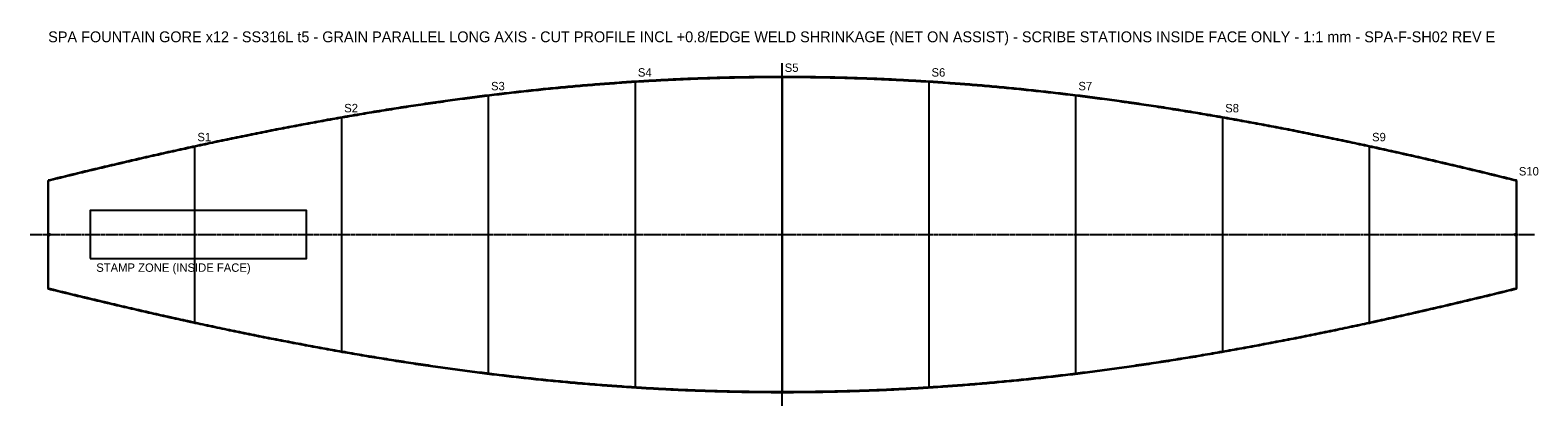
# Model space of a CAD drawing. Header units: millimetres. Extents: x -30 to 2479, y -285 to 340.
import ezdxf

# ---------------------------------------------------------------- set-up
doc = ezdxf.new("R2010")
doc.units = ezdxf.units.MM
doc.linetypes.add('CENTER', pattern=[5.08, 3.175, -0.635, 0.635, -0.635])
for name, color, linetype in [('ANNOT', 3, 'Continuous'), ('ASSIST', 8, 'Continuous'), ('CL', 4, 'CENTER'), ('CUT', 1, 'Continuous'), ('STATION', 6, 'Continuous')]:
    doc.layers.add(name, color=color, linetype=linetype)

msp = doc.modelspace()

# ---------------------------------------------------------------- linework, layer by layer
at = {"layer": 'ASSIST'}
msp.add_line((1221.7, -285), (1221.7, 285), dxfattribs=at)
for points in [[(0, 89.5), (4.1, 90.5), (8.2, 91.5), (12.2, 92.5), (16.3, 93.5), (20.4, 94.5), (24.5, 95.5), (28.6, 96.5), (32.6, 97.5), (36.7, 98.5), (40.8, 99.5), (44.9, 100.5), (49, 101.5), (53, 102.5), (57.1, 103.4), (61.2, 104.4), (65.3, 105.4), (69.3, 106.4), (73.4, 107.3), (77.5, 108.3), (81.6, 109.3), (85.7, 110.3), (89.7, 111.2), (93.8, 112.2), (97.9, 113.2), (102, 114.1), (106.1, 115.1), (110.1, 116), (114.2, 117), (118.3, 117.9), (122.4, 118.9), (126.5, 119.9), (130.5, 120.8), (134.6, 121.7), (138.7, 122.7), (142.8, 123.6), (146.9, 124.6), (150.9, 125.5), (155, 126.4), (159.1, 127.4), (163.2, 128.3), (167.2, 129.2), (171.3, 130.2), (175.4, 131.1), (179.5, 132), (183.6, 132.9), (187.6, 133.9), (191.7, 134.8), (195.8, 135.7), (199.9, 136.6), (204, 137.5), (208, 138.4), (212.1, 139.3), (216.2, 140.2), (220.3, 141.1), (224.4, 142), (228.4, 142.9), (232.5, 143.8), (236.6, 144.7), (240.7, 145.6), (244.8, 146.5), (248.8, 147.4), (252.9, 148.3), (257, 149.1), (261.1, 150), (265.2, 150.9), (269.2, 151.8), (273.3, 152.6), (277.4, 153.5), (281.5, 154.4), (285.5, 155.2), (289.6, 156.1), (293.7, 156.9), (297.8, 157.8), (301.9, 158.6), (305.9, 159.5), (310, 160.3), (314.1, 161.2), (318.2, 162), (322.3, 162.8), (326.3, 163.7), (330.4, 164.5), (334.5, 165.3), (338.6, 166.2), (342.7, 167), (346.7, 167.8), (350.8, 168.6), (354.9, 169.4), (359, 170.3), (363.1, 171.1), (367.1, 171.9), (371.2, 172.7), (375.3, 173.5), (379.4, 174.3), (383.4, 175.1), (387.5, 175.9), (391.6, 176.7), (395.7, 177.4), (399.8, 178.2), (403.8, 179), (407.9, 179.8), (412, 180.6), (416.1, 181.3), (420.2, 182.1), (424.2, 182.9), (428.3, 183.6), (432.4, 184.4), (436.5, 185.1), (440.6, 185.9), (444.6, 186.7), (448.7, 187.4), (452.8, 188.1), (456.9, 188.9), (461, 189.6), (465, 190.4), (469.1, 191.1), (473.2, 191.8), (477.3, 192.5), (481.3, 193.3), (485.4, 194), (489.5, 194.7), (493.6, 195.4), (497.7, 196.1), (501.7, 196.8), (505.8, 197.5), (509.9, 198.2), (514, 198.9), (518.1, 199.6), (522.1, 200.3), (526.2, 201), (530.3, 201.7), (534.4, 202.4), (538.5, 203), (542.5, 203.7), (546.6, 204.4), (550.7, 205), (554.8, 205.7), (558.9, 206.4), (562.9, 207), (567, 207.7), (571.1, 208.3), (575.2, 209), (579.3, 209.6), (583.3, 210.2), (587.4, 210.9), (591.5, 211.5), (595.6, 212.1), (599.6, 212.8), (603.7, 213.4), (607.8, 214), (611.9, 214.6), (616, 215.2), (620, 215.8), (624.1, 216.4), (628.2, 217), (632.3, 217.6), (636.4, 218.2), (640.4, 218.8), (644.5, 219.4), (648.6, 220), (652.7, 220.5), (656.8, 221.1), (660.8, 221.7), (664.9, 222.3), (669, 222.8), (673.1, 223.4), (677.2, 223.9), (681.2, 224.5), (685.3, 225), (689.4, 225.6), (693.5, 226.1), (697.5, 226.6), (701.6, 227.2), (705.7, 227.7), (709.8, 228.2), (713.9, 228.8), (717.9, 229.3), (722, 229.8), (726.1, 230.3), (730.2, 230.8), (734.3, 231.3), (738.3, 231.8), (742.4, 232.3), (746.5, 232.8), (750.6, 233.3), (754.7, 233.8), (758.7, 234.2), (762.8, 234.7), (766.9, 235.2), (771, 235.7), (775.1, 236.1), (779.1, 236.6), (783.2, 237), (787.3, 237.5), (791.4, 237.9), (795.5, 238.4), (799.5, 238.8), (803.6, 239.2), (807.7, 239.7), (811.8, 240.1), (815.8, 240.5), (819.9, 240.9), (824, 241.4), (828.1, 241.8), (832.2, 242.2), (836.2, 242.6), (840.3, 243), (844.4, 243.4), (848.5, 243.8), (852.6, 244.2), (856.6, 244.5), (860.7, 244.9), (864.8, 245.3), (868.9, 245.7), (873, 246), (877, 246.4), (881.1, 246.8), (885.2, 247.1), (889.3, 247.5), (893.4, 247.8), (897.4, 248.2), (901.5, 248.5), (905.6, 248.8), (909.7, 249.2), (913.7, 249.5), (917.8, 249.8), (921.9, 250.1), (926, 250.4), (930.1, 250.7), (934.1, 251), (938.2, 251.3), (942.3, 251.6), (946.4, 251.9), (950.5, 252.2), (954.5, 252.5), (958.6, 252.8), (962.7, 253.1), (966.8, 253.3), (970.9, 253.6), (974.9, 253.9), (979, 254.1), (983.1, 254.4), (987.2, 254.6), (991.3, 254.9), (995.3, 255.1), (999.4, 255.4), (1003.5, 255.6), (1007.6, 255.8), (1011.6, 256), (1015.7, 256.3), (1019.8, 256.5), (1023.9, 256.7), (1028, 256.9), (1032, 257.1), (1036.1, 257.3), (1040.2, 257.5), (1044.3, 257.7), (1048.4, 257.9), (1052.4, 258.1), (1056.5, 258.2), (1060.6, 258.4), (1064.7, 258.6), (1068.8, 258.7), (1072.8, 258.9), (1076.9, 259.1), (1081, 259.2), (1085.1, 259.4), (1089.2, 259.5), (1093.2, 259.6), (1097.3, 259.8), (1101.4, 259.9), (1105.5, 260), (1109.6, 260.2), (1113.6, 260.3), (1117.7, 260.4), (1121.8, 260.5), (1125.9, 260.6), (1129.9, 260.7), (1134, 260.8), (1138.1, 260.9), (1142.2, 261), (1146.3, 261.1), (1150.3, 261.1), (1154.4, 261.2), (1158.5, 261.3), (1162.6, 261.3), (1166.7, 261.4), (1170.7, 261.5), (1174.8, 261.5), (1178.9, 261.6), (1183, 261.6), (1187.1, 261.6), (1191.1, 261.7), (1195.2, 261.7), (1199.3, 261.7), (1203.4, 261.8), (1207.5, 261.8), (1211.5, 261.8), (1215.6, 261.8), (1219.7, 261.8), (1223.8, 261.8), (1227.8, 261.8), (1231.9, 261.8), (1236, 261.8), (1240.1, 261.8), (1244.2, 261.7), (1248.2, 261.7), (1252.3, 261.7), (1256.4, 261.6), (1260.5, 261.6), (1264.6, 261.6), (1268.6, 261.5), (1272.7, 261.5), (1276.8, 261.4), (1280.9, 261.3), (1285, 261.3), (1289, 261.2), (1293.1, 261.1), (1297.2, 261.1), (1301.3, 261), (1305.4, 260.9), (1309.4, 260.8), (1313.5, 260.7), (1317.6, 260.6), (1321.7, 260.5), (1325.8, 260.4), (1329.8, 260.3), (1333.9, 260.2), (1338, 260), (1342.1, 259.9), (1346.1, 259.8), (1350.2, 259.6), (1354.3, 259.5), (1358.4, 259.4), (1362.5, 259.2), (1366.5, 259.1), (1370.6, 258.9), (1374.7, 258.7), (1378.8, 258.6), (1382.9, 258.4), (1386.9, 258.2), (1391, 258.1), (1395.1, 257.9), (1399.2, 257.7), (1403.3, 257.5), (1407.3, 257.3), (1411.4, 257.1), (1415.5, 256.9), (1419.6, 256.7), (1423.7, 256.5), (1427.7, 256.3), (1431.8, 256), (1435.9, 255.8), (1440, 255.6), (1444, 255.4), (1448.1, 255.1), (1452.2, 254.9), (1456.3, 254.6), (1460.4, 254.4), (1464.4, 254.1), (1468.5, 253.9), (1472.6, 253.6), (1476.7, 253.3), (1480.8, 253.1), (1484.8, 252.8), (1488.9, 252.5), (1493, 252.2), (1497.1, 251.9), (1501.2, 251.6), (1505.2, 251.3), (1509.3, 251), (1513.4, 250.7), (1517.5, 250.4), (1521.6, 250.1), (1525.6, 249.8), (1529.7, 249.5), (1533.8, 249.2), (1537.9, 248.8), (1542, 248.5), (1546, 248.2), (1550.1, 247.8), (1554.2, 247.5), (1558.3, 247.1), (1562.3, 246.8), (1566.4, 246.4), (1570.5, 246), (1574.6, 245.7), (1578.7, 245.3), (1582.7, 244.9), (1586.8, 244.5), (1590.9, 244.2), (1595, 243.8), (1599.1, 243.4), (1603.1, 243), (1607.2, 242.6), (1611.3, 242.2), (1615.4, 241.8), (1619.5, 241.4), (1623.5, 240.9), (1627.6, 240.5), (1631.7, 240.1), (1635.8, 239.7), (1639.9, 239.2), (1643.9, 238.8), (1648, 238.4), (1652.1, 237.9), (1656.2, 237.5), (1660.2, 237), (1664.3, 236.6), (1668.4, 236.1), (1672.5, 235.7), (1676.6, 235.2), (1680.6, 234.7), (1684.7, 234.2), (1688.8, 233.8), (1692.9, 233.3), (1697, 232.8), (1701, 232.3), (1705.1, 231.8), (1709.2, 231.3), (1713.3, 230.8), (1717.4, 230.3), (1721.4, 229.8), (1725.5, 229.3), (1729.6, 228.8), (1733.7, 228.2), (1737.8, 227.7), (1741.8, 227.2), (1745.9, 226.6), (1750, 226.1), (1754.1, 225.6), (1758.1, 225), (1762.2, 224.5), (1766.3, 223.9), (1770.4, 223.4), (1774.5, 222.8), (1778.5, 222.3), (1782.6, 221.7), (1786.7, 221.1), (1790.8, 220.5), (1794.9, 220), (1798.9, 219.4), (1803, 218.8), (1807.1, 218.2), (1811.2, 217.6), (1815.3, 217), (1819.3, 216.4), (1823.4, 215.8), (1827.5, 215.2), (1831.6, 214.6), (1835.7, 214), (1839.7, 213.4), (1843.8, 212.8), (1847.9, 212.1), (1852, 211.5), (1856.1, 210.9), (1860.1, 210.2), (1864.2, 209.6), (1868.3, 209), (1872.4, 208.3), (1876.4, 207.7), (1880.5, 207), (1884.6, 206.4), (1888.7, 205.7), (1892.8, 205), (1896.8, 204.4), (1900.9, 203.7), (1905, 203), (1909.1, 202.4), (1913.2, 201.7), (1917.2, 201), (1921.3, 200.3), (1925.4, 199.6), (1929.5, 198.9), (1933.6, 198.2), (1937.6, 197.5), (1941.7, 196.8), (1945.8, 196.1), (1949.9, 195.4), (1954, 194.7), (1958, 194), (1962.1, 193.3), (1966.2, 192.5), (1970.3, 191.8), (1974.3, 191.1), (1978.4, 190.4), (1982.5, 189.6), (1986.6, 188.9), (1990.7, 188.1), (1994.7, 187.4), (1998.8, 186.7), (2002.9, 185.9), (2007, 185.1), (2011.1, 184.4), (2015.1, 183.6), (2019.2, 182.9), (2023.3, 182.1), (2027.4, 181.3), (2031.5, 180.6), (2035.5, 179.8), (2039.6, 179), (2043.7, 178.2), (2047.8, 177.4), (2051.9, 176.7), (2055.9, 175.9), (2060, 175.1), (2064.1, 174.3), (2068.2, 173.5), (2072.3, 172.7), (2076.3, 171.9), (2080.4, 171.1), (2084.5, 170.3), (2088.6, 169.4), (2092.6, 168.6), (2096.7, 167.8), (2100.8, 167), (2104.9, 166.2), (2109, 165.3), (2113, 164.5), (2117.1, 163.7), (2121.2, 162.8), (2125.3, 162), (2129.4, 161.2), (2133.4, 160.3), (2137.5, 159.5), (2141.6, 158.6), (2145.7, 157.8), (2149.8, 156.9), (2153.8, 156.1), (2157.9, 155.2), (2162, 154.4), (2166.1, 153.5), (2170.2, 152.6), (2174.2, 151.8), (2178.3, 150.9), (2182.4, 150), (2186.5, 149.1), (2190.5, 148.3), (2194.6, 147.4), (2198.7, 146.5), (2202.8, 145.6), (2206.9, 144.7), (2210.9, 143.8), (2215, 142.9), (2219.1, 142), (2223.2, 141.1), (2227.3, 140.2), (2231.3, 139.3), (2235.4, 138.4), (2239.5, 137.5), (2243.6, 136.6), (2247.7, 135.7), (2251.7, 134.8), (2255.8, 133.9), (2259.9, 132.9), (2264, 132), (2268.1, 131.1), (2272.1, 130.2), (2276.2, 129.2), (2280.3, 128.3), (2284.4, 127.4), (2288.5, 126.4), (2292.5, 125.5), (2296.6, 124.6), (2300.7, 123.6), (2304.8, 122.7), (2308.8, 121.7), (2312.9, 120.8), (2317, 119.9), (2321.1, 118.9), (2325.2, 117.9), (2329.2, 117), (2333.3, 116), (2337.4, 115.1), (2341.5, 114.1), (2345.6, 113.2), (2349.6, 112.2), (2353.7, 111.2), (2357.8, 110.3), (2361.9, 109.3), (2366, 108.3), (2370, 107.3), (2374.1, 106.4), (2378.2, 105.4), (2382.3, 104.4), (2386.4, 103.4), (2390.4, 102.5), (2394.5, 101.5), (2398.6, 100.5), (2402.7, 99.5), (2406.7, 98.5), (2410.8, 97.5), (2414.9, 96.5), (2419, 95.5), (2423.1, 94.5), (2427.1, 93.5), (2431.2, 92.5), (2435.3, 91.5), (2439.4, 90.5), (2443.5, 89.5), (2443.5, -89.5), (2439.4, -90.5), (2435.3, -91.5), (2431.2, -92.5), (2427.1, -93.5), (2423.1, -94.5), (2419, -95.5), (2414.9, -96.5), (2410.8, -97.5), (2406.7, -98.5), (2402.7, -99.5), (2398.6, -100.5), (2394.5, -101.5), (2390.4, -102.5), (2386.4, -103.4), (2382.3, -104.4), (2378.2, -105.4), (2374.1, -106.4), (2370, -107.3), (2366, -108.3), (2361.9, -109.3), (2357.8, -110.3), (2353.7, -111.2), (2349.6, -112.2), (2345.6, -113.2), (2341.5, -114.1), (2337.4, -115.1), (2333.3, -116), (2329.2, -117), (2325.2, -117.9), (2321.1, -118.9), (2317, -119.9), (2312.9, -120.8), (2308.8, -121.7), (2304.8, -122.7), (2300.7, -123.6), (2296.6, -124.6), (2292.5, -125.5), (2288.5, -126.4), (2284.4, -127.4), (2280.3, -128.3), (2276.2, -129.2), (2272.1, -130.2), (2268.1, -131.1), (2264, -132), (2259.9, -132.9), (2255.8, -133.9), (2251.7, -134.8), (2247.7, -135.7), (2243.6, -136.6), (2239.5, -137.5), (2235.4, -138.4), (2231.3, -139.3), (2227.3, -140.2), (2223.2, -141.1), (2219.1, -142), (2215, -142.9), (2210.9, -143.8), (2206.9, -144.7), (2202.8, -145.6), (2198.7, -146.5), (2194.6, -147.4), (2190.5, -148.3), (2186.5, -149.1), (2182.4, -150), (2178.3, -150.9), (2174.2, -151.8), (2170.2, -152.6), (2166.1, -153.5), (2162, -154.4), (2157.9, -155.2), (2153.8, -156.1), (2149.8, -156.9), (2145.7, -157.8), (2141.6, -158.6), (2137.5, -159.5), (2133.4, -160.3), (2129.4, -161.2), (2125.3, -162), (2121.2, -162.8), (2117.1, -163.7), (2113, -164.5), (2109, -165.3), (2104.9, -166.2), (2100.8, -167), (2096.7, -167.8), (2092.6, -168.6), (2088.6, -169.4), (2084.5, -170.3), (2080.4, -171.1), (2076.3, -171.9), (2072.3, -172.7), (2068.2, -173.5), (2064.1, -174.3), (2060, -175.1), (2055.9, -175.9), (2051.9, -176.7), (2047.8, -177.4), (2043.7, -178.2), (2039.6, -179), (2035.5, -179.8), (2031.5, -180.6), (2027.4, -181.3), (2023.3, -182.1), (2019.2, -182.9), (2015.1, -183.6), (2011.1, -184.4), (2007, -185.1), (2002.9, -185.9), (1998.8, -186.7), (1994.7, -187.4), (1990.7, -188.1), (1986.6, -188.9), (1982.5, -189.6), (1978.4, -190.4), (1974.3, -191.1), (1970.3, -191.8), (1966.2, -192.5), (1962.1, -193.3), (1958, -194), (1954, -194.7), (1949.9, -195.4), (1945.8, -196.1), (1941.7, -196.8), (1937.6, -197.5), (1933.6, -198.2), (1929.5, -198.9), (1925.4, -199.6), (1921.3, -200.3), (1917.2, -201), (1913.2, -201.7), (1909.1, -202.4), (1905, -203), (1900.9, -203.7), (1896.8, -204.4), (1892.8, -205), (1888.7, -205.7), (1884.6, -206.4), (1880.5, -207), (1876.4, -207.7), (1872.4, -208.3), (1868.3, -209), (1864.2, -209.6), (1860.1, -210.2), (1856.1, -210.9), (1852, -211.5), (1847.9, -212.1), (1843.8, -212.8), (1839.7, -213.4), (1835.7, -214), (1831.6, -214.6), (1827.5, -215.2), (1823.4, -215.8), (1819.3, -216.4), (1815.3, -217), (1811.2, -217.6), (1807.1, -218.2), (1803, -218.8), (1798.9, -219.4), (1794.9, -220), (1790.8, -220.5), (1786.7, -221.1), (1782.6, -221.7), (1778.5, -222.3), (1774.5, -222.8), (1770.4, -223.4), (1766.3, -223.9), (1762.2, -224.5), (1758.1, -225), (1754.1, -225.6), (1750, -226.1), (1745.9, -226.6), (1741.8, -227.2), (1737.8, -227.7), (1733.7, -228.2), (1729.6, -228.8), (1725.5, -229.3), (1721.4, -229.8), (1717.4, -230.3), (1713.3, -230.8), (1709.2, -231.3), (1705.1, -231.8), (1701, -232.3), (1697, -232.8), (1692.9, -233.3), (1688.8, -233.8), (1684.7, -234.2), (1680.6, -234.7), (1676.6, -235.2), (1672.5, -235.7), (1668.4, -236.1), (1664.3, -236.6), (1660.2, -237), (1656.2, -237.5), (1652.1, -237.9), (1648, -238.4), (1643.9, -238.8), (1639.9, -239.2), (1635.8, -239.7), (1631.7, -240.1), (1627.6, -240.5), (1623.5, -240.9), (1619.5, -241.4), (1615.4, -241.8), (1611.3, -242.2), (1607.2, -242.6), (1603.1, -243), (1599.1, -243.4), (1595, -243.8), (1590.9, -244.2), (1586.8, -244.5), (1582.7, -244.9), (1578.7, -245.3), (1574.6, -245.7), (1570.5, -246), (1566.4, -246.4), (1562.3, -246.8), (1558.3, -247.1), (1554.2, -247.5), (1550.1, -247.8), (1546, -248.2), (1542, -248.5), (1537.9, -248.8), (1533.8, -249.2), (1529.7, -249.5), (1525.6, -249.8), (1521.6, -250.1), (1517.5, -250.4), (1513.4, -250.7), (1509.3, -251), (1505.2, -251.3), (1501.2, -251.6), (1497.1, -251.9), (1493, -252.2), (1488.9, -252.5), (1484.8, -252.8), (1480.8, -253.1), (1476.7, -253.3), (1472.6, -253.6), (1468.5, -253.9), (1464.4, -254.1), (1460.4, -254.4), (1456.3, -254.6), (1452.2, -254.9), (1448.1, -255.1), (1444, -255.4), (1440, -255.6), (1435.9, -255.8), (1431.8, -256), (1427.7, -256.3), (1423.7, -256.5), (1419.6, -256.7), (1415.5, -256.9), (1411.4, -257.1), (1407.3, -257.3), (1403.3, -257.5), (1399.2, -257.7), (1395.1, -257.9), (1391, -258.1), (1386.9, -258.2), (1382.9, -258.4), (1378.8, -258.6), (1374.7, -258.7), (1370.6, -258.9), (1366.5, -259.1), (1362.5, -259.2), (1358.4, -259.4), (1354.3, -259.5), (1350.2, -259.6), (1346.1, -259.8), (1342.1, -259.9), (1338, -260), (1333.9, -260.2), (1329.8, -260.3), (1325.8, -260.4), (1321.7, -260.5), (1317.6, -260.6), (1313.5, -260.7), (1309.4, -260.8), (1305.4, -260.9), (1301.3, -261), (1297.2, -261.1), (1293.1, -261.1), (1289, -261.2), (1285, -261.3), (1280.9, -261.3), (1276.8, -261.4), (1272.7, -261.5), (1268.6, -261.5), (1264.6, -261.6), (1260.5, -261.6), (1256.4, -261.6), (1252.3, -261.7), (1248.2, -261.7), (1244.2, -261.7), (1240.1, -261.8), (1236, -261.8), (1231.9, -261.8), (1227.8, -261.8), (1223.8, -261.8), (1219.7, -261.8), (1215.6, -261.8), (1211.5, -261.8), (1207.5, -261.8), (1203.4, -261.8), (1199.3, -261.7), (1195.2, -261.7), (1191.1, -261.7), (1187.1, -261.6), (1183, -261.6), (1178.9, -261.6), (1174.8, -261.5), (1170.7, -261.5), (1166.7, -261.4), (1162.6, -261.3), (1158.5, -261.3), (1154.4, -261.2), (1150.3, -261.1), (1146.3, -261.1), (1142.2, -261), (1138.1, -260.9), (1134, -260.8), (1129.9, -260.7), (1125.9, -260.6), (1121.8, -260.5), (1117.7, -260.4), (1113.6, -260.3), (1109.6, -260.2), (1105.5, -260), (1101.4, -259.9), (1097.3, -259.8), (1093.2, -259.6), (1089.2, -259.5), (1085.1, -259.4), (1081, -259.2), (1076.9, -259.1), (1072.8, -258.9), (1068.8, -258.7), (1064.7, -258.6), (1060.6, -258.4), (1056.5, -258.2), (1052.4, -258.1), (1048.4, -257.9), (1044.3, -257.7), (1040.2, -257.5), (1036.1, -257.3), (1032, -257.1), (1028, -256.9), (1023.9, -256.7), (1019.8, -256.5), (1015.7, -256.3), (1011.6, -256), (1007.6, -255.8), (1003.5, -255.6), (999.4, -255.4), (995.3, -255.1), (991.3, -254.9), (987.2, -254.6), (983.1, -254.4), (979, -254.1), (974.9, -253.9), (970.9, -253.6), (966.8, -253.3), (962.7, -253.1), (958.6, -252.8), (954.5, -252.5), (950.5, -252.2), (946.4, -251.9), (942.3, -251.6), (938.2, -251.3), (934.1, -251), (930.1, -250.7), (926, -250.4), (921.9, -250.1), (917.8, -249.8), (913.7, -249.5), (909.7, -249.2), (905.6, -248.8), (901.5, -248.5), (897.4, -248.2), (893.4, -247.8), (889.3, -247.5), (885.2, -247.1), (881.1, -246.8), (877, -246.4), (873, -246), (868.9, -245.7), (864.8, -245.3), (860.7, -244.9), (856.6, -244.5), (852.6, -244.2), (848.5, -243.8), (844.4, -243.4), (840.3, -243), (836.2, -242.6), (832.2, -242.2), (828.1, -241.8), (824, -241.4), (819.9, -240.9), (815.8, -240.5), (811.8, -240.1), (807.7, -239.7), (803.6, -239.2), (799.5, -238.8), (795.5, -238.4), (791.4, -237.9), (787.3, -237.5), (783.2, -237), (779.1, -236.6), (775.1, -236.1), (771, -235.7), (766.9, -235.2), (762.8, -234.7), (758.7, -234.2), (754.7, -233.8), (750.6, -233.3), (746.5, -232.8), (742.4, -232.3), (738.3, -231.8), (734.3, -231.3), (730.2, -230.8), (726.1, -230.3), (722, -229.8), (717.9, -229.3), (713.9, -228.8), (709.8, -228.2), (705.7, -227.7), (701.6, -227.2), (697.5, -226.6), (693.5, -226.1), (689.4, -225.6), (685.3, -225), (681.2, -224.5), (677.2, -223.9), (673.1, -223.4), (669, -222.8), (664.9, -222.3), (660.8, -221.7), (656.8, -221.1), (652.7, -220.5), (648.6, -220), (644.5, -219.4), (640.4, -218.8), (636.4, -218.2), (632.3, -217.6), (628.2, -217), (624.1, -216.4), (620, -215.8), (616, -215.2), (611.9, -214.6), (607.8, -214), (603.7, -213.4), (599.6, -212.8), (595.6, -212.1), (591.5, -211.5), (587.4, -210.9), (583.3, -210.2), (579.3, -209.6), (575.2, -209), (571.1, -208.3), (567, -207.7), (562.9, -207), (558.9, -206.4), (554.8, -205.7), (550.7, -205), (546.6, -204.4), (542.5, -203.7), (538.5, -203), (534.4, -202.4), (530.3, -201.7), (526.2, -201), (522.1, -200.3), (518.1, -199.6), (514, -198.9), (509.9, -198.2), (505.8, -197.5), (501.7, -196.8), (497.7, -196.1), (493.6, -195.4), (489.5, -194.7), (485.4, -194), (481.3, -193.3), (477.3, -192.5), (473.2, -191.8), (469.1, -191.1), (465, -190.4), (461, -189.6), (456.9, -188.9), (452.8, -188.1), (448.7, -187.4), (444.6, -186.7), (440.6, -185.9), (436.5, -185.1), (432.4, -184.4), (428.3, -183.6), (424.2, -182.9), (420.2, -182.1), (416.1, -181.3), (412, -180.6), (407.9, -179.8), (403.8, -179), (399.8, -178.2), (395.7, -177.4), (391.6, -176.7), (387.5, -175.9), (383.4, -175.1), (379.4, -174.3), (375.3, -173.5), (371.2, -172.7), (367.1, -171.9), (363.1, -171.1), (359, -170.3), (354.9, -169.4), (350.8, -168.6), (346.7, -167.8), (342.7, -167), (338.6, -166.2), (334.5, -165.3), (330.4, -164.5), (326.3, -163.7), (322.3, -162.8), (318.2, -162), (314.1, -161.2), (310, -160.3), (305.9, -159.5), (301.9, -158.6), (297.8, -157.8), (293.7, -156.9), (289.6, -156.1), (285.5, -155.2), (281.5, -154.4), (277.4, -153.5), (273.3, -152.6), (269.2, -151.8), (265.2, -150.9), (261.1, -150), (257, -149.1), (252.9, -148.3), (248.8, -147.4), (244.8, -146.5), (240.7, -145.6), (236.6, -144.7), (232.5, -143.8), (228.4, -142.9), (224.4, -142), (220.3, -141.1), (216.2, -140.2), (212.1, -139.3), (208, -138.4), (204, -137.5), (199.9, -136.6), (195.8, -135.7), (191.7, -134.8), (187.6, -133.9), (183.6, -132.9), (179.5, -132), (175.4, -131.1), (171.3, -130.2), (167.2, -129.2), (163.2, -128.3), (159.1, -127.4), (155, -126.4), (150.9, -125.5), (146.9, -124.6), (142.8, -123.6), (138.7, -122.7), (134.6, -121.7), (130.5, -120.8), (126.5, -119.9), (122.4, -118.9), (118.3, -117.9), (114.2, -117), (110.1, -116), (106.1, -115.1), (102, -114.1), (97.9, -113.2), (93.8, -112.2), (89.7, -111.2), (85.7, -110.3), (81.6, -109.3), (77.5, -108.3), (73.4, -107.3), (69.3, -106.4), (65.3, -105.4), (61.2, -104.4), (57.1, -103.4), (53, -102.5), (49, -101.5), (44.9, -100.5), (40.8, -99.5), (36.7, -98.5), (32.6, -97.5), (28.6, -96.5), (24.5, -95.5), (20.4, -94.5), (16.3, -93.5), (12.2, -92.5), (8.2, -91.5), (4.1, -90.5), (0, -89.5)], [(70, -40), (430, -40), (430, 40), (70, 40)]]:
    msp.add_lwpolyline(points, close=True, dxfattribs=at)
at = {"layer": 'CL'}
msp.add_line((-30, 0), (2473.5, 0), dxfattribs=at)
at = {"layer": 'CUT'}
msp.add_lwpolyline([(0, 90.3), (0, 2.5), (5, 0), (0, -2.5), (0, -90.3), (4.1, -91.3), (8.2, -92.3), (12.2, -93.3), (16.3, -94.3), (20.4, -95.3), (24.5, -96.3), (28.6, -97.3), (32.6, -98.3), (36.7, -99.3), (40.8, -100.3), (44.9, -101.3), (49, -102.3), (53, -103.3), (57.1, -104.2), (61.2, -105.2), (65.3, -106.2), (69.3, -107.2), (73.4, -108.1), (77.5, -109.1), (81.6, -110.1), (85.7, -111.1), (89.7, -112), (93.8, -113), (97.9, -114), (102, -114.9), (106.1, -115.9), (110.1, -116.8), (114.2, -117.8), (118.3, -118.7), (122.4, -119.7), (126.5, -120.7), (130.5, -121.6), (134.6, -122.5), (138.7, -123.5), (142.8, -124.4), (146.9, -125.4), (150.9, -126.3), (155, -127.2), (159.1, -128.2), (163.2, -129.1), (167.2, -130), (171.3, -131), (175.4, -131.9), (179.5, -132.8), (183.6, -133.7), (187.6, -134.7), (191.7, -135.6), (195.8, -136.5), (199.9, -137.4), (204, -138.3), (208, -139.2), (212.1, -140.1), (216.2, -141), (220.3, -141.9), (224.4, -142.8), (228.4, -143.7), (232.5, -144.6), (236.6, -145.5), (240.7, -146.4), (244.8, -147.3), (248.8, -148.2), (252.9, -149.1), (257, -149.9), (261.1, -150.8), (265.2, -151.7), (269.2, -152.6), (273.3, -153.4), (277.4, -154.3), (281.5, -155.2), (285.5, -156), (289.6, -156.9), (293.7, -157.7), (297.8, -158.6), (301.9, -159.4), (305.9, -160.3), (310, -161.1), (314.1, -162), (318.2, -162.8), (322.3, -163.6), (326.3, -164.5), (330.4, -165.3), (334.5, -166.1), (338.6, -167), (342.7, -167.8), (346.7, -168.6), (350.8, -169.4), (354.9, -170.2), (359, -171.1), (363.1, -171.9), (367.1, -172.7), (371.2, -173.5), (375.3, -174.3), (379.4, -175.1), (383.4, -175.9), (387.5, -176.7), (391.6, -177.5), (395.7, -178.2), (399.8, -179), (403.8, -179.8), (407.9, -180.6), (412, -181.4), (416.1, -182.1), (420.2, -182.9), (424.2, -183.7), (428.3, -184.4), (432.4, -185.2), (436.5, -185.9), (440.6, -186.7), (444.6, -187.5), (448.7, -188.2), (452.8, -188.9), (456.9, -189.7), (461, -190.4), (465, -191.2), (469.1, -191.9), (473.2, -192.6), (477.3, -193.3), (481.3, -194.1), (485.4, -194.8), (489.5, -195.5), (493.6, -196.2), (497.7, -196.9), (501.7, -197.6), (505.8, -198.3), (509.9, -199), (514, -199.7), (518.1, -200.4), (522.1, -201.1), (526.2, -201.8), (530.3, -202.5), (534.4, -203.2), (538.5, -203.8), (542.5, -204.5), (546.6, -205.2), (550.7, -205.8), (554.8, -206.5), (558.9, -207.2), (562.9, -207.8), (567, -208.5), (571.1, -209.1), (575.2, -209.8), (579.3, -210.4), (583.3, -211), (587.4, -211.7), (591.5, -212.3), (595.6, -212.9), (599.6, -213.6), (603.7, -214.2), (607.8, -214.8), (611.9, -215.4), (616, -216), (620, -216.6), (624.1, -217.2), (628.2, -217.8), (632.3, -218.4), (636.4, -219), (640.4, -219.6), (644.5, -220.2), (648.6, -220.8), (652.7, -221.3), (656.8, -221.9), (660.8, -222.5), (664.9, -223.1), (669, -223.6), (673.1, -224.2), (677.2, -224.7), (681.2, -225.3), (685.3, -225.8), (689.4, -226.4), (693.5, -226.9), (697.5, -227.4), (701.6, -228), (705.7, -228.5), (709.8, -229), (713.9, -229.6), (717.9, -230.1), (722, -230.6), (726.1, -231.1), (730.2, -231.6), (734.3, -232.1), (738.3, -232.6), (742.4, -233.1), (746.5, -233.6), (750.6, -234.1), (754.7, -234.6), (758.7, -235), (762.8, -235.5), (766.9, -236), (771, -236.5), (775.1, -236.9), (779.1, -237.4), (783.2, -237.8), (787.3, -238.3), (791.4, -238.7), (795.5, -239.2), (799.5, -239.6), (803.6, -240), (807.7, -240.5), (811.8, -240.9), (815.8, -241.3), (819.9, -241.7), (824, -242.2), (828.1, -242.6), (832.2, -243), (836.2, -243.4), (840.3, -243.8), (844.4, -244.2), (848.5, -244.6), (852.6, -245), (856.6, -245.3), (860.7, -245.7), (864.8, -246.1), (868.9, -246.5), (873, -246.8), (877, -247.2), (881.1, -247.6), (885.2, -247.9), (889.3, -248.3), (893.4, -248.6), (897.4, -249), (901.5, -249.3), (905.6, -249.6), (909.7, -250), (913.7, -250.3), (917.8, -250.6), (921.9, -250.9), (926, -251.2), (930.1, -251.5), (934.1, -251.8), (938.2, -252.1), (942.3, -252.4), (946.4, -252.7), (950.5, -253), (954.5, -253.3), (958.6, -253.6), (962.7, -253.9), (966.8, -254.1), (970.9, -254.4), (974.9, -254.7), (979, -254.9), (983.1, -255.2), (987.2, -255.4), (991.3, -255.7), (995.3, -255.9), (999.4, -256.2), (1003.5, -256.4), (1007.6, -256.6), (1011.6, -256.8), (1015.7, -257.1), (1019.8, -257.3), (1023.9, -257.5), (1028, -257.7), (1032, -257.9), (1036.1, -258.1), (1040.2, -258.3), (1044.3, -258.5), (1048.4, -258.7), (1052.4, -258.9), (1056.5, -259), (1060.6, -259.2), (1064.7, -259.4), (1068.8, -259.5), (1072.8, -259.7), (1076.9, -259.9), (1081, -260), (1085.1, -260.2), (1089.2, -260.3), (1093.2, -260.4), (1097.3, -260.6), (1101.4, -260.7), (1105.5, -260.8), (1109.6, -261), (1113.6, -261.1), (1117.7, -261.2), (1121.8, -261.3), (1125.9, -261.4), (1129.9, -261.5), (1134, -261.6), (1138.1, -261.7), (1142.2, -261.8), (1146.3, -261.9), (1150.3, -261.9), (1154.4, -262), (1158.5, -262.1), (1162.6, -262.1), (1166.7, -262.2), (1170.7, -262.3), (1174.8, -262.3), (1178.9, -262.4), (1183, -262.4), (1187.1, -262.4), (1191.1, -262.5), (1195.2, -262.5), (1199.3, -262.5), (1203.4, -262.6), (1207.5, -262.6), (1211.5, -262.6), (1215.6, -262.6), (1219.7, -262.6), (1223.8, -262.6), (1227.8, -262.6), (1231.9, -262.6), (1236, -262.6), (1240.1, -262.6), (1244.2, -262.5), (1248.2, -262.5), (1252.3, -262.5), (1256.4, -262.4), (1260.5, -262.4), (1264.6, -262.4), (1268.6, -262.3), (1272.7, -262.3), (1276.8, -262.2), (1280.9, -262.1), (1285, -262.1), (1289, -262), (1293.1, -261.9), (1297.2, -261.9), (1301.3, -261.8), (1305.4, -261.7), (1309.4, -261.6), (1313.5, -261.5), (1317.6, -261.4), (1321.7, -261.3), (1325.8, -261.2), (1329.8, -261.1), (1333.9, -261), (1338, -260.8), (1342.1, -260.7), (1346.1, -260.6), (1350.2, -260.4), (1354.3, -260.3), (1358.4, -260.2), (1362.5, -260), (1366.5, -259.9), (1370.6, -259.7), (1374.7, -259.5), (1378.8, -259.4), (1382.9, -259.2), (1386.9, -259), (1391, -258.9), (1395.1, -258.7), (1399.2, -258.5), (1403.3, -258.3), (1407.3, -258.1), (1411.4, -257.9), (1415.5, -257.7), (1419.6, -257.5), (1423.7, -257.3), (1427.7, -257.1), (1431.8, -256.8), (1435.9, -256.6), (1440, -256.4), (1444, -256.2), (1448.1, -255.9), (1452.2, -255.7), (1456.3, -255.4), (1460.4, -255.2), (1464.4, -254.9), (1468.5, -254.7), (1472.6, -254.4), (1476.7, -254.1), (1480.8, -253.9), (1484.8, -253.6), (1488.9, -253.3), (1493, -253), (1497.1, -252.7), (1501.2, -252.4), (1505.2, -252.1), (1509.3, -251.8), (1513.4, -251.5), (1517.5, -251.2), (1521.6, -250.9), (1525.6, -250.6), (1529.7, -250.3), (1533.8, -250), (1537.9, -249.6), (1542, -249.3), (1546, -249), (1550.1, -248.6), (1554.2, -248.3), (1558.3, -247.9), (1562.3, -247.6), (1566.4, -247.2), (1570.5, -246.8), (1574.6, -246.5), (1578.7, -246.1), (1582.7, -245.7), (1586.8, -245.3), (1590.9, -245), (1595, -244.6), (1599.1, -244.2), (1603.1, -243.8), (1607.2, -243.4), (1611.3, -243), (1615.4, -242.6), (1619.5, -242.2), (1623.5, -241.7), (1627.6, -241.3), (1631.7, -240.9), (1635.8, -240.5), (1639.9, -240), (1643.9, -239.6), (1648, -239.2), (1652.1, -238.7), (1656.2, -238.3), (1660.2, -237.8), (1664.3, -237.4), (1668.4, -236.9), (1672.5, -236.5), (1676.6, -236), (1680.6, -235.5), (1684.7, -235), (1688.8, -234.6), (1692.9, -234.1), (1697, -233.6), (1701, -233.1), (1705.1, -232.6), (1709.2, -232.1), (1713.3, -231.6), (1717.4, -231.1), (1721.4, -230.6), (1725.5, -230.1), (1729.6, -229.6), (1733.7, -229), (1737.8, -228.5), (1741.8, -228), (1745.9, -227.4), (1750, -226.9), (1754.1, -226.4), (1758.1, -225.8), (1762.2, -225.3), (1766.3, -224.7), (1770.4, -224.2), (1774.5, -223.6), (1778.5, -223.1), (1782.6, -222.5), (1786.7, -221.9), (1790.8, -221.3), (1794.9, -220.8), (1798.9, -220.2), (1803, -219.6), (1807.1, -219), (1811.2, -218.4), (1815.3, -217.8), (1819.3, -217.2), (1823.4, -216.6), (1827.5, -216), (1831.6, -215.4), (1835.7, -214.8), (1839.7, -214.2), (1843.8, -213.6), (1847.9, -212.9), (1852, -212.3), (1856.1, -211.7), (1860.1, -211), (1864.2, -210.4), (1868.3, -209.8), (1872.4, -209.1), (1876.4, -208.5), (1880.5, -207.8), (1884.6, -207.2), (1888.7, -206.5), (1892.8, -205.8), (1896.8, -205.2), (1900.9, -204.5), (1905, -203.8), (1909.1, -203.2), (1913.2, -202.5), (1917.2, -201.8), (1921.3, -201.1), (1925.4, -200.4), (1929.5, -199.7), (1933.6, -199), (1937.6, -198.3), (1941.7, -197.6), (1945.8, -196.9), (1949.9, -196.2), (1954, -195.5), (1958, -194.8), (1962.1, -194.1), (1966.2, -193.3), (1970.3, -192.6), (1974.3, -191.9), (1978.4, -191.2), (1982.5, -190.4), (1986.6, -189.7), (1990.7, -188.9), (1994.7, -188.2), (1998.8, -187.5), (2002.9, -186.7), (2007, -185.9), (2011.1, -185.2), (2015.1, -184.4), (2019.2, -183.7), (2023.3, -182.9), (2027.4, -182.1), (2031.5, -181.4), (2035.5, -180.6), (2039.6, -179.8), (2043.7, -179), (2047.8, -178.2), (2051.9, -177.5), (2055.9, -176.7), (2060, -175.9), (2064.1, -175.1), (2068.2, -174.3), (2072.3, -173.5), (2076.3, -172.7), (2080.4, -171.9), (2084.5, -171.1), (2088.6, -170.2), (2092.6, -169.4), (2096.7, -168.6), (2100.8, -167.8), (2104.9, -167), (2109, -166.1), (2113, -165.3), (2117.1, -164.5), (2121.2, -163.6), (2125.3, -162.8), (2129.4, -162), (2133.4, -161.1), (2137.5, -160.3), (2141.6, -159.4), (2145.7, -158.6), (2149.8, -157.7), (2153.8, -156.9), (2157.9, -156), (2162, -155.2), (2166.1, -154.3), (2170.2, -153.4), (2174.2, -152.6), (2178.3, -151.7), (2182.4, -150.8), (2186.5, -149.9), (2190.5, -149.1), (2194.6, -148.2), (2198.7, -147.3), (2202.8, -146.4), (2206.9, -145.5), (2210.9, -144.6), (2215, -143.7), (2219.1, -142.8), (2223.2, -141.9), (2227.3, -141), (2231.3, -140.1), (2235.4, -139.2), (2239.5, -138.3), (2243.6, -137.4), (2247.7, -136.5), (2251.7, -135.6), (2255.8, -134.7), (2259.9, -133.7), (2264, -132.8), (2268.1, -131.9), (2272.1, -131), (2276.2, -130), (2280.3, -129.1), (2284.4, -128.2), (2288.5, -127.2), (2292.5, -126.3), (2296.6, -125.4), (2300.7, -124.4), (2304.8, -123.5), (2308.8, -122.5), (2312.9, -121.6), (2317, -120.7), (2321.1, -119.7), (2325.2, -118.7), (2329.2, -117.8), (2333.3, -116.8), (2337.4, -115.9), (2341.5, -114.9), (2345.6, -114), (2349.6, -113), (2353.7, -112), (2357.8, -111.1), (2361.9, -110.1), (2366, -109.1), (2370, -108.1), (2374.1, -107.2), (2378.2, -106.2), (2382.3, -105.2), (2386.4, -104.2), (2390.4, -103.3), (2394.5, -102.3), (2398.6, -101.3), (2402.7, -100.3), (2406.7, -99.3), (2410.8, -98.3), (2414.9, -97.3), (2419, -96.3), (2423.1, -95.3), (2427.1, -94.3), (2431.2, -93.3), (2435.3, -92.3), (2439.4, -91.3), (2443.5, -90.3), (2443.5, -2.5), (2438.5, 0), (2443.5, 2.5), (2443.5, 90.3), (2439.4, 91.3), (2435.3, 92.3), (2431.2, 93.3), (2427.1, 94.3), (2423.1, 95.3), (2419, 96.3), (2414.9, 97.3), (2410.8, 98.3), (2406.7, 99.3), (2402.7, 100.3), (2398.6, 101.3), (2394.5, 102.3), (2390.4, 103.3), (2386.4, 104.2), (2382.3, 105.2), (2378.2, 106.2), (2374.1, 107.2), (2370, 108.1), (2366, 109.1), (2361.9, 110.1), (2357.8, 111.1), (2353.7, 112), (2349.6, 113), (2345.6, 114), (2341.5, 114.9), (2337.4, 115.9), (2333.3, 116.8), (2329.2, 117.8), (2325.2, 118.7), (2321.1, 119.7), (2317, 120.7), (2312.9, 121.6), (2308.8, 122.5), (2304.8, 123.5), (2300.7, 124.4), (2296.6, 125.4), (2292.5, 126.3), (2288.5, 127.2), (2284.4, 128.2), (2280.3, 129.1), (2276.2, 130), (2272.1, 131), (2268.1, 131.9), (2264, 132.8), (2259.9, 133.7), (2255.8, 134.7), (2251.7, 135.6), (2247.7, 136.5), (2243.6, 137.4), (2239.5, 138.3), (2235.4, 139.2), (2231.3, 140.1), (2227.3, 141), (2223.2, 141.9), (2219.1, 142.8), (2215, 143.7), (2210.9, 144.6), (2206.9, 145.5), (2202.8, 146.4), (2198.7, 147.3), (2194.6, 148.2), (2190.5, 149.1), (2186.5, 149.9), (2182.4, 150.8), (2178.3, 151.7), (2174.2, 152.6), (2170.2, 153.4), (2166.1, 154.3), (2162, 155.2), (2157.9, 156), (2153.8, 156.9), (2149.8, 157.7), (2145.7, 158.6), (2141.6, 159.4), (2137.5, 160.3), (2133.4, 161.1), (2129.4, 162), (2125.3, 162.8), (2121.2, 163.6), (2117.1, 164.5), (2113, 165.3), (2109, 166.1), (2104.9, 167), (2100.8, 167.8), (2096.7, 168.6), (2092.6, 169.4), (2088.6, 170.2), (2084.5, 171.1), (2080.4, 171.9), (2076.3, 172.7), (2072.3, 173.5), (2068.2, 174.3), (2064.1, 175.1), (2060, 175.9), (2055.9, 176.7), (2051.9, 177.5), (2047.8, 178.2), (2043.7, 179), (2039.6, 179.8), (2035.5, 180.6), (2031.5, 181.4), (2027.4, 182.1), (2023.3, 182.9), (2019.2, 183.7), (2015.1, 184.4), (2011.1, 185.2), (2007, 185.9), (2002.9, 186.7), (1998.8, 187.5), (1994.7, 188.2), (1990.7, 188.9), (1986.6, 189.7), (1982.5, 190.4), (1978.4, 191.2), (1974.3, 191.9), (1970.3, 192.6), (1966.2, 193.3), (1962.1, 194.1), (1958, 194.8), (1954, 195.5), (1949.9, 196.2), (1945.8, 196.9), (1941.7, 197.6), (1937.6, 198.3), (1933.6, 199), (1929.5, 199.7), (1925.4, 200.4), (1921.3, 201.1), (1917.2, 201.8), (1913.2, 202.5), (1909.1, 203.2), (1905, 203.8), (1900.9, 204.5), (1896.8, 205.2), (1892.8, 205.8), (1888.7, 206.5), (1884.6, 207.2), (1880.5, 207.8), (1876.4, 208.5), (1872.4, 209.1), (1868.3, 209.8), (1864.2, 210.4), (1860.1, 211), (1856.1, 211.7), (1852, 212.3), (1847.9, 212.9), (1843.8, 213.6), (1839.7, 214.2), (1835.7, 214.8), (1831.6, 215.4), (1827.5, 216), (1823.4, 216.6), (1819.3, 217.2), (1815.3, 217.8), (1811.2, 218.4), (1807.1, 219), (1803, 219.6), (1798.9, 220.2), (1794.9, 220.8), (1790.8, 221.3), (1786.7, 221.9), (1782.6, 222.5), (1778.5, 223.1), (1774.5, 223.6), (1770.4, 224.2), (1766.3, 224.7), (1762.2, 225.3), (1758.1, 225.8), (1754.1, 226.4), (1750, 226.9), (1745.9, 227.4), (1741.8, 228), (1737.8, 228.5), (1733.7, 229), (1729.6, 229.6), (1725.5, 230.1), (1721.4, 230.6), (1717.4, 231.1), (1713.3, 231.6), (1709.2, 232.1), (1705.1, 232.6), (1701, 233.1), (1697, 233.6), (1692.9, 234.1), (1688.8, 234.6), (1684.7, 235), (1680.6, 235.5), (1676.6, 236), (1672.5, 236.5), (1668.4, 236.9), (1664.3, 237.4), (1660.2, 237.8), (1656.2, 238.3), (1652.1, 238.7), (1648, 239.2), (1643.9, 239.6), (1639.9, 240), (1635.8, 240.5), (1631.7, 240.9), (1627.6, 241.3), (1623.5, 241.7), (1619.5, 242.2), (1615.4, 242.6), (1611.3, 243), (1607.2, 243.4), (1603.1, 243.8), (1599.1, 244.2), (1595, 244.6), (1590.9, 245), (1586.8, 245.3), (1582.7, 245.7), (1578.7, 246.1), (1574.6, 246.5), (1570.5, 246.8), (1566.4, 247.2), (1562.3, 247.6), (1558.3, 247.9), (1554.2, 248.3), (1550.1, 248.6), (1546, 249), (1542, 249.3), (1537.9, 249.6), (1533.8, 250), (1529.7, 250.3), (1525.6, 250.6), (1521.6, 250.9), (1517.5, 251.2), (1513.4, 251.5), (1509.3, 251.8), (1505.2, 252.1), (1501.2, 252.4), (1497.1, 252.7), (1493, 253), (1488.9, 253.3), (1484.8, 253.6), (1480.8, 253.9), (1476.7, 254.1), (1472.6, 254.4), (1468.5, 254.7), (1464.4, 254.9), (1460.4, 255.2), (1456.3, 255.4), (1452.2, 255.7), (1448.1, 255.9), (1444, 256.2), (1440, 256.4), (1435.9, 256.6), (1431.8, 256.8), (1427.7, 257.1), (1423.7, 257.3), (1419.6, 257.5), (1415.5, 257.7), (1411.4, 257.9), (1407.3, 258.1), (1403.3, 258.3), (1399.2, 258.5), (1395.1, 258.7), (1391, 258.9), (1386.9, 259), (1382.9, 259.2), (1378.8, 259.4), (1374.7, 259.5), (1370.6, 259.7), (1366.5, 259.9), (1362.5, 260), (1358.4, 260.2), (1354.3, 260.3), (1350.2, 260.4), (1346.1, 260.6), (1342.1, 260.7), (1338, 260.8), (1333.9, 261), (1329.8, 261.1), (1325.8, 261.2), (1321.7, 261.3), (1317.6, 261.4), (1313.5, 261.5), (1309.4, 261.6), (1305.4, 261.7), (1301.3, 261.8), (1297.2, 261.9), (1293.1, 261.9), (1289, 262), (1285, 262.1), (1280.9, 262.1), (1276.8, 262.2), (1272.7, 262.3), (1268.6, 262.3), (1264.6, 262.4), (1260.5, 262.4), (1256.4, 262.4), (1252.3, 262.5), (1248.2, 262.5), (1244.2, 262.5), (1240.1, 262.6), (1236, 262.6), (1231.9, 262.6), (1227.8, 262.6), (1223.8, 262.6), (1219.7, 262.6), (1215.6, 262.6), (1211.5, 262.6), (1207.5, 262.6), (1203.4, 262.6), (1199.3, 262.5), (1195.2, 262.5), (1191.1, 262.5), (1187.1, 262.4), (1183, 262.4), (1178.9, 262.4), (1174.8, 262.3), (1170.7, 262.3), (1166.7, 262.2), (1162.6, 262.1), (1158.5, 262.1), (1154.4, 262), (1150.3, 261.9), (1146.3, 261.9), (1142.2, 261.8), (1138.1, 261.7), (1134, 261.6), (1129.9, 261.5), (1125.9, 261.4), (1121.8, 261.3), (1117.7, 261.2), (1113.6, 261.1), (1109.6, 261), (1105.5, 260.8), (1101.4, 260.7), (1097.3, 260.6), (1093.2, 260.4), (1089.2, 260.3), (1085.1, 260.2), (1081, 260), (1076.9, 259.9), (1072.8, 259.7), (1068.8, 259.5), (1064.7, 259.4), (1060.6, 259.2), (1056.5, 259), (1052.4, 258.9), (1048.4, 258.7), (1044.3, 258.5), (1040.2, 258.3), (1036.1, 258.1), (1032, 257.9), (1028, 257.7), (1023.9, 257.5), (1019.8, 257.3), (1015.7, 257.1), (1011.6, 256.8), (1007.6, 256.6), (1003.5, 256.4), (999.4, 256.2), (995.3, 255.9), (991.3, 255.7), (987.2, 255.4), (983.1, 255.2), (979, 254.9), (974.9, 254.7), (970.9, 254.4), (966.8, 254.1), (962.7, 253.9), (958.6, 253.6), (954.5, 253.3), (950.5, 253), (946.4, 252.7), (942.3, 252.4), (938.2, 252.1), (934.1, 251.8), (930.1, 251.5), (926, 251.2), (921.9, 250.9), (917.8, 250.6), (913.7, 250.3), (909.7, 250), (905.6, 249.6), (901.5, 249.3), (897.4, 249), (893.4, 248.6), (889.3, 248.3), (885.2, 247.9), (881.1, 247.6), (877, 247.2), (873, 246.8), (868.9, 246.5), (864.8, 246.1), (860.7, 245.7), (856.6, 245.3), (852.6, 245), (848.5, 244.6), (844.4, 244.2), (840.3, 243.8), (836.2, 243.4), (832.2, 243), (828.1, 242.6), (824, 242.2), (819.9, 241.7), (815.8, 241.3), (811.8, 240.9), (807.7, 240.5), (803.6, 240), (799.5, 239.6), (795.5, 239.2), (791.4, 238.7), (787.3, 238.3), (783.2, 237.8), (779.1, 237.4), (775.1, 236.9), (771, 236.5), (766.9, 236), (762.8, 235.5), (758.7, 235), (754.7, 234.6), (750.6, 234.1), (746.5, 233.6), (742.4, 233.1), (738.3, 232.6), (734.3, 232.1), (730.2, 231.6), (726.1, 231.1), (722, 230.6), (717.9, 230.1), (713.9, 229.6), (709.8, 229), (705.7, 228.5), (701.6, 228), (697.5, 227.4), (693.5, 226.9), (689.4, 226.4), (685.3, 225.8), (681.2, 225.3), (677.2, 224.7), (673.1, 224.2), (669, 223.6), (664.9, 223.1), (660.8, 222.5), (656.8, 221.9), (652.7, 221.3), (648.6, 220.8), (644.5, 220.2), (640.4, 219.6), (636.4, 219), (632.3, 218.4), (628.2, 217.8), (624.1, 217.2), (620, 216.6), (616, 216), (611.9, 215.4), (607.8, 214.8), (603.7, 214.2), (599.6, 213.6), (595.6, 212.9), (591.5, 212.3), (587.4, 211.7), (583.3, 211), (579.3, 210.4), (575.2, 209.8), (571.1, 209.1), (567, 208.5), (562.9, 207.8), (558.9, 207.2), (554.8, 206.5), (550.7, 205.8), (546.6, 205.2), (542.5, 204.5), (538.5, 203.8), (534.4, 203.2), (530.3, 202.5), (526.2, 201.8), (522.1, 201.1), (518.1, 200.4), (514, 199.7), (509.9, 199), (505.8, 198.3), (501.7, 197.6), (497.7, 196.9), (493.6, 196.2), (489.5, 195.5), (485.4, 194.8), (481.3, 194.1), (477.3, 193.3), (473.2, 192.6), (469.1, 191.9), (465, 191.2), (461, 190.4), (456.9, 189.7), (452.8, 188.9), (448.7, 188.2), (444.6, 187.5), (440.6, 186.7), (436.5, 185.9), (432.4, 185.2), (428.3, 184.4), (424.2, 183.7), (420.2, 182.9), (416.1, 182.1), (412, 181.4), (407.9, 180.6), (403.8, 179.8), (399.8, 179), (395.7, 178.2), (391.6, 177.5), (387.5, 176.7), (383.4, 175.9), (379.4, 175.1), (375.3, 174.3), (371.2, 173.5), (367.1, 172.7), (363.1, 171.9), (359, 171.1), (354.9, 170.2), (350.8, 169.4), (346.7, 168.6), (342.7, 167.8), (338.6, 167), (334.5, 166.1), (330.4, 165.3), (326.3, 164.5), (322.3, 163.6), (318.2, 162.8), (314.1, 162), (310, 161.1), (305.9, 160.3), (301.9, 159.4), (297.8, 158.6), (293.7, 157.7), (289.6, 156.9), (285.5, 156), (281.5, 155.2), (277.4, 154.3), (273.3, 153.4), (269.2, 152.6), (265.2, 151.7), (261.1, 150.8), (257, 149.9), (252.9, 149.1), (248.8, 148.2), (244.8, 147.3), (240.7, 146.4), (236.6, 145.5), (232.5, 144.6), (228.4, 143.7), (224.4, 142.8), (220.3, 141.9), (216.2, 141), (212.1, 140.1), (208, 139.2), (204, 138.3), (199.9, 137.4), (195.8, 136.5), (191.7, 135.6), (187.6, 134.7), (183.6, 133.7), (179.5, 132.8), (175.4, 131.9), (171.3, 131), (167.2, 130), (163.2, 129.1), (159.1, 128.2), (155, 127.2), (150.9, 126.3), (146.9, 125.4), (142.8, 124.4), (138.7, 123.5), (134.6, 122.5), (130.5, 121.6), (126.5, 120.7), (122.4, 119.7), (118.3, 118.7), (114.2, 117.8), (110.1, 116.8), (106.1, 115.9), (102, 114.9), (97.9, 114), (93.8, 113), (89.7, 112), (85.7, 111.1), (81.6, 110.1), (77.5, 109.1), (73.4, 108.1), (69.3, 107.2), (65.3, 106.2), (61.2, 105.2), (57.1, 104.2), (53, 103.3), (49, 102.3), (44.9, 101.3), (40.8, 100.3), (36.7, 99.3), (32.6, 98.3), (28.6, 97.3), (24.5, 96.3), (20.4, 95.3), (16.3, 94.3), (12.2, 93.3), (8.2, 92.3), (4.1, 91.3)], close=True, dxfattribs=at)
at = {"layer": 'STATION'}
for p, q in [((977.4, -254.8), (977.4, 254.8)), ((1221.8, -262.6), (1221.8, 262.6)), ((1466.1, -254.8), (1466.1, 254.8)), ((733, -232), (733, 232)), ((1710.5, -232), (1710.5, 232)), ((488.7, -195.4), (488.7, 195.4)), ((1954.8, -195.3), (1954.8, 195.3)), ((244.3, -147.2), (244.3, 147.2)), ((2199.2, -147.2), (2199.2, 147.2)), ((2443.5, -90.3), (2443.5, 90.3))]:
    msp.add_line(p, q, dxfattribs=at)

# ---------------------------------------------------------------- texts
at = {"layer": 'ANNOT'}
for s, height, p in [('SPA FOUNTAIN GORE x12 - SS316L t5 - GRAIN PARALLEL LONG AXIS - CUT PROFILE INCL +0.8/EDGE WELD SHRINKAGE (NET ON ASSIST) - SCRIBE STATIONS INSIDE FACE ONLY - 1:1 mm - SPA-F-SH02 REV E', 18, (0, 320)), ('S4', 14, (981.4, 262.8)), ('S5', 14, (1225.8, 270.6)), ('S6', 14, (1470.1, 262.8)), ('S3', 14, (737, 240)), ('S7', 14, (1714.5, 240)), ('S2', 14, (492.7, 203.4)), ('S8', 14, (1958.8, 203.3)), ('S1', 14, (248.3, 155.2)), ('S9', 14, (2203.2, 155.2)), ('S10', 14, (2447.5, 98.3)), ('STAMP ZONE (INSIDE FACE)', 14, (80, -62))]:
    msp.add_text(s, height=height, dxfattribs=at).set_placement(p)

doc.saveas('drawing.dxf')
